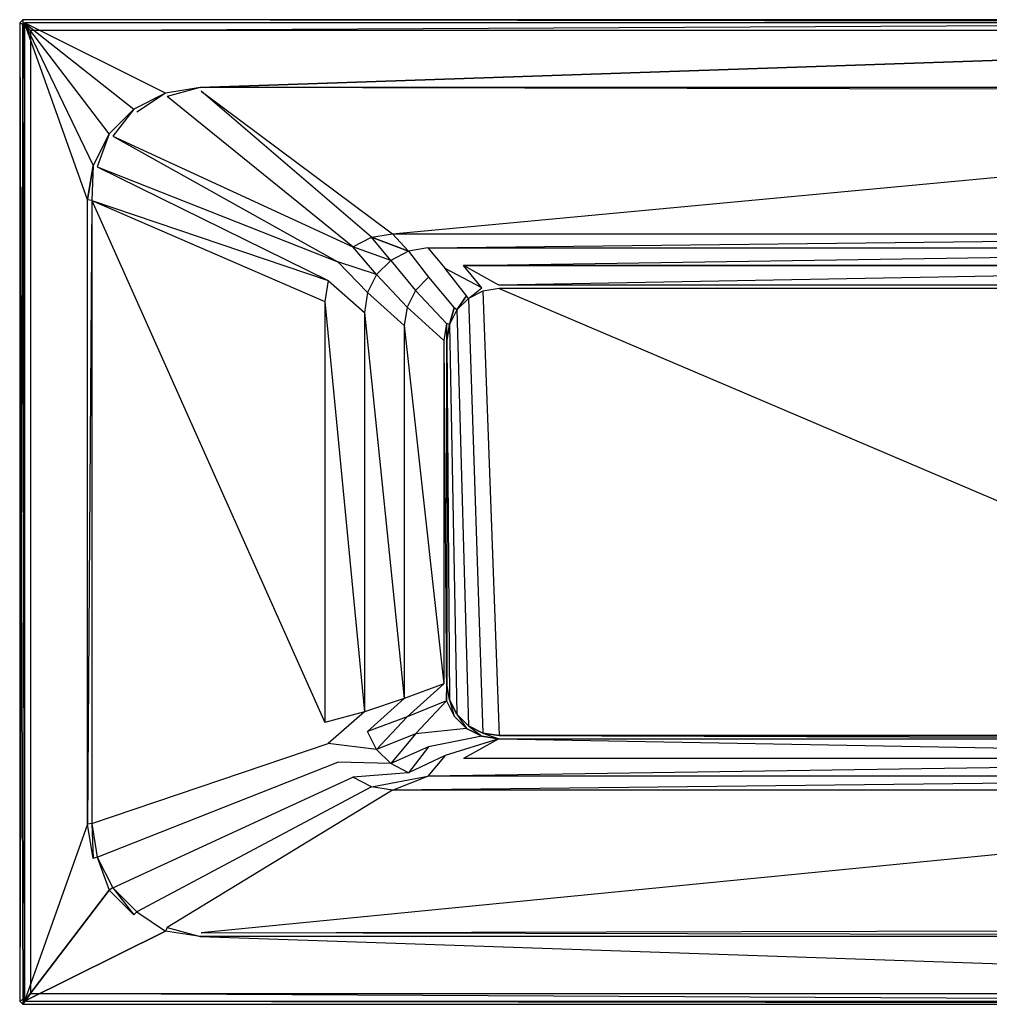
# Model space of a CAD drawing. Extents: x 0 to 1.9, y -0.9 to 0.
# Tile 1 of 4: x 0 to 0.89, y -0.9 to 0. Entities that reach past the tile are written whole.
import ezdxf

# ---------------------------------------------------------------- set-up
doc = ezdxf.new("R2010")
doc.units = 0
for name, color, linetype in [('L10_WANNE__N_BA199ARA2PWV__7___', 7, 'CONTINUOUS'), ('L11_WANNE__N_BA199ARA2PWV__9___', 7, 'CONTINUOUS'), ('L12_WANNE__N_BA199ARA2PWV__9___', 7, 'CONTINUOUS'), ('L13_WANNE__N_BA199ARA2PWV__10__', 7, 'CONTINUOUS'), ('L4_WANNE__N_BA199ARA2PWV__1___R', 7, 'CONTINUOUS'), ('L5_WANNE__N_BA199ARA2PWV__2___R', 7, 'CONTINUOUS'), ('L8_WANNE__N_BA199ARA2PWV__5____', 7, 'CONTINUOUS')]:
    doc.layers.add(name, color=color, linetype=linetype)

msp = doc.modelspace()

# ---------------------------------------------------------------- linework, layer by layer
at = {"layer": 'L10_WANNE__N_BA199ARA2PWV__7___', "color": 8}
for points, invisible_edges in [([(0.41, -0.254836), (0.423196, -0.652082), (0.423196, -0.248112), (0.41, -0.254836)], 10), ([(0.423196, -0.248112), (0.438061, -0.654436), (0.438061, -0.245757), (0.423196, -0.248112)], 10), ([(0.423196, -0.248112), (0.423196, -0.652082), (0.438061, -0.654436), (0.423196, -0.248112)], 13), ([(0.438061, -0.245757), (0.438061, -0.654436), (1.397974, -0.654436), (0.438061, -0.245757)], 13), ([(0.438061, -0.245757), (1.397974, -0.654436), (1.397974, -0.245757), (0.438061, -0.245757)], 10), ([(0.399527, -0.265308), (0.41, -0.645358), (0.41, -0.254836), (0.399527, -0.265308)], 10), ([(0.41, -0.254836), (0.41, -0.645358), (0.423196, -0.652082), (0.41, -0.254836)], 13), ([(0.392803, -0.278505), (0.399527, -0.634885), (0.399527, -0.265308), (0.392803, -0.278505)], 10), ([(0.399527, -0.265308), (0.399527, -0.634885), (0.41, -0.645358), (0.399527, -0.265308)], 13), ([(0.390448, -0.29337), (0.392803, -0.621688), (0.392803, -0.278505), (0.390448, -0.29337)], 10), ([(0.392803, -0.278505), (0.392803, -0.621688), (0.399527, -0.634885), (0.392803, -0.278505)], 13), ([(0.392803, -0.621688), (0.390448, -0.29337), (0.390448, -0.606824), (0.392803, -0.621688)], 13)]:
    msp.add_3dface(points, dxfattribs=dict(at, invisible_edges=invisible_edges))
at = {"layer": 'L11_WANNE__N_BA199ARA2PWV__9___', "color": 8}
for points, invisible_edges in [([(0, -0.003, 0.408897), (0.003, -0.9, 0.408897), (0.003, 0, 0.408897), (0, -0.003, 0.408897)], 10), ([(0.003, 0, 0.408897), (0.003, -0.9, 0.408897), (0.01, -0.89, 0.408897), (0.003, 0, 0.408897)], 13), ([(0.003, 0, 0.408897), (0.01, -0.01, 0.408897), (1.897, 0, 0.408897), (0.003, 0, 0.408897)], 13), ([(0.01, -0.01, 0.408897), (0.003, 0, 0.408897), (0.01, -0.89, 0.408897), (0.01, -0.01, 0.408897)], 15), ([(1.897, 0, 0.408897), (0.01, -0.01, 0.408897), (1.89, -0.01, 0.408897), (1.897, 0, 0.408897)], 15), ([(0.003, -0.9, 0.408897), (0, -0.003, 0.408897), (0, -0.897, 0.408897), (0.003, -0.9, 0.408897)], 13), ([(0.01, -0.89, 0.408897), (0.003, -0.9, 0.408897), (1.897, -0.9, 0.408897), (0.01, -0.89, 0.408897)], 10), ([(0.01, -0.89, 0.408897), (1.897, -0.9, 0.408897), (1.89, -0.89, 0.408897), (0.01, -0.89, 0.408897)], 13)]:
    msp.add_3dface(points, dxfattribs=dict(at, invisible_edges=invisible_edges))
at = {"layer": 'L12_WANNE__N_BA199ARA2PWV__9___', "color": 8}
for points, invisible_edges in [([(0, -0.003, 0.411897), (0.003, -0.9, 0.411897), (0.003, 0, 0.411897), (0, -0.003, 0.411897)], 10), ([(0.003, 0, 0.411897), (0.003, -0.9, 0.411897), (0.01, -0.89, 0.411897), (0.003, 0, 0.411897)], 13), ([(0.003, 0, 0.411897), (0.01, -0.01, 0.411897), (1.897, 0, 0.411897), (0.003, 0, 0.411897)], 13), ([(0.01, -0.01, 0.411897), (0.003, 0, 0.411897), (0.01, -0.89, 0.411897), (0.01, -0.01, 0.411897)], 15), ([(1.897, 0, 0.411897), (0.01, -0.01, 0.411897), (1.89, -0.01, 0.411897), (1.897, 0, 0.411897)], 15), ([(0.003, -0.9, 0.411897), (0, -0.003, 0.411897), (0, -0.897, 0.411897), (0.003, -0.9, 0.411897)], 13), ([(0.01, -0.89, 0.411897), (0.003, -0.9, 0.411897), (1.897, -0.9, 0.411897), (0.01, -0.89, 0.411897)], 10), ([(0.01, -0.89, 0.411897), (1.897, -0.9, 0.411897), (1.89, -0.89, 0.411897), (0.01, -0.89, 0.411897)], 13)]:
    msp.add_3dface(points, dxfattribs=dict(at, invisible_edges=invisible_edges))
at = {"layer": 'L13_WANNE__N_BA199ARA2PWV__10__', "color": 8}
for points, invisible_edges in [([(0.01, -0.89, 0.411897), (0.01, -0.01, 0.408897), (0.01, -0.89, 0.408897), (0.01, -0.89, 0.411897)], 13), ([(0.01, -0.01, 0.408897), (0.01, -0.89, 0.411897), (0.01, -0.01, 0.411897), (0.01, -0.01, 0.408897)], 14), ([(0.01, -0.01, 0.408897), (1.89, -0.01, 0.411897), (1.89, -0.01, 0.408897), (0.01, -0.01, 0.408897)], 13), ([(1.89, -0.01, 0.411897), (0.01, -0.01, 0.408897), (0.01, -0.01, 0.411897), (1.89, -0.01, 0.411897)], 14), ([(1.89, -0.89, 0.411897), (0.01, -0.89, 0.408897), (1.89, -0.89, 0.408897), (1.89, -0.89, 0.411897)], 13), ([(0.01, -0.89, 0.408897), (1.89, -0.89, 0.411897), (0.01, -0.89, 0.411897), (0.01, -0.89, 0.408897)], 14)]:
    msp.add_3dface(points, dxfattribs=dict(at, invisible_edges=invisible_edges))
at = {"layer": 'L4_WANNE__N_BA199ARA2PWV__1___R', "color": 8}
for points, invisible_edges in [([(0.134896, -0.070315, 0.444035), (0.164764, -0.062, 0.446897), (0.133162, -0.067011, 0.446897), (0.134896, -0.070315, 0.444035)], 13), ([(0.164764, -0.062, 0.446897), (0.134896, -0.070315, 0.444035), (0.165754, -0.06543, 0.444025), (0.164764, -0.062, 0.446897)], 14), ([(1.765236, -0.061998, 0.446895), (0.164764, -0.062, 0.446897), (1.764668, -0.06544, 0.443948), (1.765236, -0.061998, 0.446895)], 14), ([(1.764668, -0.06544, 0.443948), (0.164764, -0.062, 0.446897), (0.165754, -0.06543, 0.444025), (1.764668, -0.06544, 0.443948)], 14), ([(0.107058, -0.084497, 0.444043), (0.133162, -0.067011, 0.446897), (0.104439, -0.081644, 0.446897), (0.107058, -0.084497, 0.444043)], 13), ([(0.133162, -0.067011, 0.446897), (0.107058, -0.084497, 0.444043), (0.134896, -0.070315, 0.444035), (0.133162, -0.067011, 0.446897)], 14), ([(0.084967, -0.106586, 0.444048), (0.104439, -0.081644, 0.446897), (0.081643, -0.104438, 0.446897), (0.084967, -0.106586, 0.444048)], 13), ([(0.104439, -0.081644, 0.446897), (0.084967, -0.106586, 0.444048), (0.107058, -0.084497, 0.444043), (0.104439, -0.081644, 0.446897)], 14), ([(0.070784, -0.134421, 0.44405), (0.081643, -0.104438, 0.446897), (0.067006, -0.13316, 0.446897), (0.070784, -0.134421, 0.44405)], 13), ([(0.081643, -0.104438, 0.446897), (0.070784, -0.134421, 0.44405), (0.084967, -0.106586, 0.444048), (0.081643, -0.104438, 0.446897)], 14), ([(0.065897, -0.165277, 0.444047), (0.067006, -0.13316, 0.446897), (0.062, -0.164764, 0.446896), (0.065897, -0.165277, 0.444047)], 13), ([(0.067006, -0.13316, 0.446897), (0.065897, -0.165277, 0.444047), (0.070784, -0.134421, 0.44405), (0.067006, -0.13316, 0.446897)], 14), ([(0.062, -0.735236, 0.446897), (0.065897, -0.165277, 0.444047), (0.062, -0.164764, 0.446896), (0.062, -0.735236, 0.446897)], 13), ([(0.065897, -0.165277, 0.444047), (0.062, -0.735236, 0.446897), (0.065897, -0.734723, 0.444047), (0.065897, -0.165277, 0.444047)], 14), ([(0.067007, -0.76684, 0.446897), (0.065897, -0.734723, 0.444047), (0.062, -0.735236, 0.446897), (0.067007, -0.76684, 0.446897)], 13), ([(0.065897, -0.734723, 0.444047), (0.067007, -0.76684, 0.446897), (0.070784, -0.765579, 0.44405), (0.065897, -0.734723, 0.444047)], 14), ([(0.081641, -0.795564, 0.446896), (0.070784, -0.765579, 0.44405), (0.067007, -0.76684, 0.446897), (0.081641, -0.795564, 0.446896)], 13), ([(0.070784, -0.765579, 0.44405), (0.081641, -0.795564, 0.446896), (0.084967, -0.793414, 0.444048), (0.070784, -0.765579, 0.44405)], 14), ([(0.104435, -0.81836, 0.446895), (0.084967, -0.793414, 0.444048), (0.081641, -0.795564, 0.446896), (0.104435, -0.81836, 0.446895)], 13), ([(0.084967, -0.793414, 0.444048), (0.104435, -0.81836, 0.446895), (0.107058, -0.815503, 0.444043), (0.084967, -0.793414, 0.444048)], 14), ([(0.133159, -0.832996, 0.446894), (0.107058, -0.815503, 0.444043), (0.104435, -0.81836, 0.446895), (0.133159, -0.832996, 0.446894)], 13), ([(0.107058, -0.815503, 0.444043), (0.133159, -0.832996, 0.446894), (0.134896, -0.829685, 0.444035), (0.107058, -0.815503, 0.444043)], 14), ([(0.164764, -0.838, 0.446897), (0.134896, -0.829685, 0.444035), (0.133159, -0.832996, 0.446894), (0.164764, -0.838, 0.446897)], 13), ([(0.134896, -0.829685, 0.444035), (0.164764, -0.838, 0.446897), (0.165754, -0.83457, 0.444025), (0.134896, -0.829685, 0.444035)], 14), ([(1.765236, -0.838, 0.446897), (0.165754, -0.83457, 0.444025), (0.164764, -0.838, 0.446897), (1.765236, -0.838, 0.446897)], 14), ([(1.765236, -0.838, 0.446897), (1.764668, -0.834559, 0.443948), (0.165754, -0.83457, 0.444025), (1.765236, -0.838, 0.446897)], 14)]:
    msp.add_3dface(points, dxfattribs=dict(at, invisible_edges=invisible_edges))
at = {"layer": 'L5_WANNE__N_BA199ARA2PWV__2___R', "color": 8}
for points, invisible_edges in [([(0.003, -0.004243, 0.446897), (0.003, 0, 0.443897), (0, -0.003, 0.443897), (0.003, -0.004243, 0.446897)], 13), ([(0, -0.003, 0.443897), (0.003, 0, 0.411897), (0, -0.003, 0.411897), (0, -0.003, 0.443897)], 13), ([(0.003, 0, 0.411897), (0, -0.003, 0.443897), (0.003, 0, 0.443897), (0.003, 0, 0.411897)], 14), ([(0.003, 0, 0.443897), (0.003, -0.004243, 0.446897), (0.004243, -0.003, 0.446897), (0.003, 0, 0.443897)], 14), ([(0.003, 0, 0.443897), (1.895757, -0.003, 0.446897), (1.897, 0, 0.443897), (0.003, 0, 0.443897)], 13), ([(1.895757, -0.003, 0.446897), (0.003, 0, 0.443897), (0.004243, -0.003, 0.446897), (1.895757, -0.003, 0.446897)], 14), ([(0.003, 0, 0.411897), (1.897, 0, 0.443897), (1.897, 0, 0.411897), (0.003, 0, 0.411897)], 13), ([(1.897, 0, 0.443897), (0.003, 0, 0.411897), (0.003, 0, 0.443897), (1.897, 0, 0.443897)], 14), ([(0, -0.897, 0.443897), (0.003, -0.004243, 0.446897), (0, -0.003, 0.443897), (0, -0.897, 0.443897)], 13), ([(0, -0.897, 0.443897), (0, -0.003, 0.411897), (0, -0.897, 0.411897), (0, -0.897, 0.443897)], 13), ([(0, -0.003, 0.411897), (0, -0.897, 0.443897), (0, -0.003, 0.443897), (0, -0.003, 0.411897)], 14), ([(0.003, -0.004243, 0.446897), (0, -0.897, 0.443897), (0.003, -0.895757, 0.446897), (0.003, -0.004243, 0.446897)], 14), ([(0.003, -0.004243, 0.446897), (0.004243, -0.897, 0.446897), (0.004243, -0.003, 0.446897), (0.003, -0.004243, 0.446897)], 13), ([(0.004243, -0.897, 0.446897), (0.003, -0.004243, 0.446897), (0.003, -0.895757, 0.446897), (0.004243, -0.897, 0.446897)], 10), ([(0.004243, -0.003, 0.446897), (0.004243, -0.897, 0.446897), (0.062, -0.164764, 0.446896), (0.004243, -0.003, 0.446897)], 10), ([(0.004243, -0.003, 0.446897), (0.062, -0.164764, 0.446896), (0.067006, -0.13316, 0.446897), (0.004243, -0.003, 0.446897)], 13), ([(0.004243, -0.003, 0.446897), (0.067006, -0.13316, 0.446897), (0.081643, -0.104438, 0.446897), (0.004243, -0.003, 0.446897)], 10), ([(0.004243, -0.003, 0.446897), (0.081643, -0.104438, 0.446897), (0.104439, -0.081644, 0.446897), (0.004243, -0.003, 0.446897)], 13), ([(0.004243, -0.003, 0.446897), (0.104439, -0.081644, 0.446897), (0.133162, -0.067011, 0.446897), (0.004243, -0.003, 0.446897)], 10), ([(0.004243, -0.003, 0.446897), (0.133162, -0.067011, 0.446897), (0.164764, -0.062, 0.446897), (0.004243, -0.003, 0.446897)], 15), ([(0.004243, -0.003, 0.446897), (0.164764, -0.062, 0.446897), (1.895757, -0.003, 0.446897), (0.004243, -0.003, 0.446897)], 9), ([(1.895757, -0.003, 0.446897), (0.164764, -0.062, 0.446897), (1.765236, -0.061998, 0.446895), (1.895757, -0.003, 0.446897)], 14), ([(0.004243, -0.897, 0.446897), (0.062, -0.735236, 0.446897), (0.062, -0.164764, 0.446896), (0.004243, -0.897, 0.446897)], 13), ([(0.062, -0.735236, 0.446897), (0.004243, -0.897, 0.446897), (0.067007, -0.76684, 0.446897), (0.062, -0.735236, 0.446897)], 10), ([(0.067007, -0.76684, 0.446897), (0.004243, -0.897, 0.446897), (0.081641, -0.795564, 0.446896), (0.067007, -0.76684, 0.446897)], 13), ([(0.081641, -0.795564, 0.446896), (0.004243, -0.897, 0.446897), (0.104435, -0.81836, 0.446895), (0.081641, -0.795564, 0.446896)], 10), ([(0.104435, -0.81836, 0.446895), (0.004243, -0.897, 0.446897), (0.133159, -0.832996, 0.446894), (0.104435, -0.81836, 0.446895)], 13), ([(0.133159, -0.832996, 0.446894), (0.004243, -0.897, 0.446897), (0.164764, -0.838, 0.446897), (0.133159, -0.832996, 0.446894)], 10), ([(0.164764, -0.838, 0.446897), (0.004243, -0.897, 0.446897), (1.895757, -0.897, 0.446897), (0.164764, -0.838, 0.446897)], 13), ([(0.164764, -0.838, 0.446897), (1.895757, -0.897, 0.446897), (1.765236, -0.838, 0.446897), (0.164764, -0.838, 0.446897)], 10), ([(0.003, -0.9, 0.443897), (0.003, -0.895757, 0.446897), (0, -0.897, 0.443897), (0.003, -0.9, 0.443897)], 13), ([(0.003, -0.9, 0.411897), (0, -0.897, 0.443897), (0, -0.897, 0.411897), (0.003, -0.9, 0.411897)], 13), ([(0, -0.897, 0.443897), (0.003, -0.9, 0.411897), (0.003, -0.9, 0.443897), (0, -0.897, 0.443897)], 14), ([(0.003, -0.895757, 0.446897), (0.003, -0.9, 0.443897), (0.004243, -0.897, 0.446897), (0.003, -0.895757, 0.446897)], 14), ([(1.897, -0.9, 0.443897), (0.004243, -0.897, 0.446897), (0.003, -0.9, 0.443897), (1.897, -0.9, 0.443897)], 13), ([(1.897, -0.9, 0.443897), (0.003, -0.9, 0.411897), (1.897, -0.9, 0.411897), (1.897, -0.9, 0.443897)], 13), ([(0.003, -0.9, 0.411897), (1.897, -0.9, 0.443897), (0.003, -0.9, 0.443897), (0.003, -0.9, 0.411897)], 14), ([(0.004243, -0.897, 0.446897), (1.897, -0.9, 0.443897), (1.895757, -0.897, 0.446897), (0.004243, -0.897, 0.446897)], 14)]:
    msp.add_3dface(points, dxfattribs=dict(at, invisible_edges=invisible_edges))
at = {"layer": 'L8_WANNE__N_BA199ARA2PWV__5____', "color": 8}
for points, invisible_edges in [([(0.304373, -0.207652, 0.046897), (0.134896, -0.070315, 0.444035), (0.107058, -0.084497, 0.444043), (0.304373, -0.207652, 0.046897)], 14), ([(0.321587, -0.198882, 0.046897), (0.165754, -0.06543, 0.444025), (0.134896, -0.070315, 0.444035), (0.321587, -0.198882, 0.046897)], 14), ([(0.134896, -0.070315, 0.444035), (0.304373, -0.207652, 0.046897), (0.321587, -0.198882, 0.046897), (0.134896, -0.070315, 0.444035)], 13), ([(0.340668, -0.195859, 0.046896), (1.662213, -0.071446, 0.425707), (0.165754, -0.06543, 0.444025), (0.340668, -0.195859, 0.046896)], 10), ([(0.165754, -0.06543, 0.444025), (1.662213, -0.071446, 0.425707), (1.665648, -0.068884, 0.433508), (0.165754, -0.06543, 0.444025)], 13), ([(0.165754, -0.06543, 0.444025), (1.665648, -0.068884, 0.433508), (1.67028, -0.06543, 0.444025), (0.165754, -0.06543, 0.444025)], 15), ([(0.165754, -0.06543, 0.444025), (0.321587, -0.198882, 0.046897), (0.340668, -0.195859, 0.046896), (0.165754, -0.06543, 0.444025)], 13), ([(1.662213, -0.071446, 0.425707), (0.340668, -0.195859, 0.046896), (1.495367, -0.195859, 0.046896), (1.662213, -0.071446, 0.425707)], 13), ([(0.084967, -0.106586, 0.444048), (0.304373, -0.207652, 0.046897), (0.107058, -0.084497, 0.444043), (0.084967, -0.106586, 0.444048)], 14), ([(0.070784, -0.134421, 0.44405), (0.290713, -0.221313, 0.046897), (0.084967, -0.106586, 0.444048), (0.070784, -0.134421, 0.44405)], 14), ([(0.304373, -0.207652, 0.046897), (0.084967, -0.106586, 0.444048), (0.290713, -0.221313, 0.046897), (0.304373, -0.207652, 0.046897)], 13), ([(0.065897, -0.165277, 0.444047), (0.281943, -0.238526, 0.046897), (0.070784, -0.134421, 0.44405), (0.065897, -0.165277, 0.444047)], 14), ([(0.290713, -0.221313, 0.046897), (0.070784, -0.134421, 0.44405), (0.281943, -0.238526, 0.046897), (0.290713, -0.221313, 0.046897)], 13), ([(0.281943, -0.238526, 0.046897), (0.065897, -0.165277, 0.444047), (0.27892, -0.257607, 0.046897), (0.281943, -0.238526, 0.046897)], 13), ([(0.27892, -0.642393, 0.046897), (0.065897, -0.165277, 0.444047), (0.065897, -0.734723, 0.444047), (0.27892, -0.642393, 0.046897)], 13), ([(0.065897, -0.165277, 0.444047), (0.27892, -0.642393, 0.046897), (0.27892, -0.257607, 0.046897), (0.065897, -0.165277, 0.444047)], 14), ([(0.321587, -0.198882, 0.046897), (0.355143, -0.211601, 0.023448), (0.340668, -0.195859, 0.046896), (0.321587, -0.198882, 0.046897)], 14), ([(0.373053, -0.208568, 0.023448), (1.495367, -0.195859, 0.046896), (0.340668, -0.195859, 0.046896), (0.373053, -0.208568, 0.023448)], 14), ([(0.340668, -0.195859, 0.046896), (0.355143, -0.211601, 0.023448), (0.373053, -0.208568, 0.023448), (0.340668, -0.195859, 0.046896)], 14), ([(1.495367, -0.195859, 0.046896), (0.373053, -0.208568, 0.023448), (1.462981, -0.208568, 0.023448), (1.495367, -0.195859, 0.046896)], 13), ([(0.338987, -0.220028, 0.023448), (0.321587, -0.198882, 0.046897), (0.304373, -0.207652, 0.046897), (0.338987, -0.220028, 0.023448)], 14), ([(0.355143, -0.211601, 0.023448), (0.321587, -0.198882, 0.046897), (0.338987, -0.220028, 0.023448), (0.355143, -0.211601, 0.023448)], 14), ([(0.326165, -0.233046, 0.023448), (0.304373, -0.207652, 0.046897), (0.290713, -0.221313, 0.046897), (0.326165, -0.233046, 0.023448)], 14), ([(0.338987, -0.220028, 0.023448), (0.304373, -0.207652, 0.046897), (0.326165, -0.233046, 0.023448), (0.338987, -0.220028, 0.023448)], 14), ([(0.373601, -0.235352, 0.006283), (0.355143, -0.211601, 0.023448), (0.338987, -0.220028, 0.023448), (0.373601, -0.235352, 0.006283)], 13), ([(0.388701, -0.227495, 0.006283), (0.373053, -0.208568, 0.023448), (0.355143, -0.211601, 0.023448), (0.388701, -0.227495, 0.006283)], 13), ([(0.355143, -0.211601, 0.023448), (0.373601, -0.235352, 0.006283), (0.388701, -0.227495, 0.006283), (0.355143, -0.211601, 0.023448)], 14), ([(0.405439, -0.22468, 0.006283), (1.462981, -0.208568, 0.023448), (0.373053, -0.208568, 0.023448), (0.405439, -0.22468, 0.006283)], 14), ([(0.373053, -0.208568, 0.023448), (0.388701, -0.227495, 0.006283), (0.405439, -0.22468, 0.006283), (0.373053, -0.208568, 0.023448)], 14), ([(1.462981, -0.208568, 0.023448), (0.405439, -0.22468, 0.006283), (1.430595, -0.22468, 0.006283), (1.462981, -0.208568, 0.023448)], 13), ([(0.317933, -0.249398, 0.023448), (0.290713, -0.221313, 0.046897), (0.281943, -0.238526, 0.046897), (0.317933, -0.249398, 0.023448)], 14), ([(0.326165, -0.233046, 0.023448), (0.290713, -0.221313, 0.046897), (0.317933, -0.249398, 0.023448), (0.326165, -0.233046, 0.023448)], 14), ([(0.361618, -0.247499, 0.006283), (0.338987, -0.220028, 0.023448), (0.326165, -0.233046, 0.023448), (0.361618, -0.247499, 0.006283)], 13), ([(0.338987, -0.220028, 0.023448), (0.361618, -0.247499, 0.006283), (0.373601, -0.235352, 0.006283), (0.338987, -0.220028, 0.023448)], 14), ([(0.422257, -0.245223), (0.405439, -0.22468, 0.006283), (0.388701, -0.227495, 0.006283), (0.422257, -0.245223)], 14), ([(0.437825, -0.242757), (1.430595, -0.22468, 0.006283), (0.405439, -0.22468, 0.006283), (0.437825, -0.242757)], 13), ([(0.437825, -0.242757), (0.405439, -0.22468, 0.006283), (0.422257, -0.245223), (0.437825, -0.242757)], 14), ([(1.430595, -0.22468, 0.006283), (0.437825, -0.242757), (1.39821, -0.242757), (1.430595, -0.22468, 0.006283)], 14), ([(0.353924, -0.262762, 0.006283), (0.326165, -0.233046, 0.023448), (0.317933, -0.249398, 0.023448), (0.353924, -0.262762, 0.006283)], 13), ([(0.326165, -0.233046, 0.023448), (0.353924, -0.262762, 0.006283), (0.361618, -0.247499, 0.006283), (0.326165, -0.233046, 0.023448)], 14), ([(0.408214, -0.252378), (0.388701, -0.227495, 0.006283), (0.373601, -0.235352, 0.006283), (0.408214, -0.252378)], 14), ([(0.422257, -0.245223), (0.388701, -0.227495, 0.006283), (0.408214, -0.252378), (0.422257, -0.245223)], 14), ([(0.315096, -0.267503, 0.023448), (0.281943, -0.238526, 0.046897), (0.27892, -0.257607, 0.046897), (0.315096, -0.267503, 0.023448)], 13), ([(0.281943, -0.238526, 0.046897), (0.315096, -0.267503, 0.023448), (0.317933, -0.249398, 0.023448), (0.281943, -0.238526, 0.046897)], 14), ([(0.397069, -0.263523), (0.373601, -0.235352, 0.006283), (0.361618, -0.247499, 0.006283), (0.397069, -0.263523)], 13), ([(0.373601, -0.235352, 0.006283), (0.397069, -0.263523), (0.408214, -0.252378), (0.373601, -0.235352, 0.006283)], 14), ([(0.422257, -0.245223), (0.423196, -0.248112), (0.437825, -0.242757), (0.422257, -0.245223)], 15), ([(0.437825, -0.242757), (0.423196, -0.248112), (0.438061, -0.245757), (0.437825, -0.242757)], 15), ([(0.437825, -0.242757), (0.438061, -0.245757), (1.39821, -0.242757), (0.437825, -0.242757)], 11), ([(1.39821, -0.242757), (0.438061, -0.245757), (1.397974, -0.245757), (1.39821, -0.242757)], 15), ([(0.351273, -0.279664, 0.006283), (0.317933, -0.249398, 0.023448), (0.315096, -0.267503, 0.023448), (0.351273, -0.279664, 0.006283)], 13), ([(0.317933, -0.249398, 0.023448), (0.351273, -0.279664, 0.006283), (0.353924, -0.262762, 0.006283), (0.317933, -0.249398, 0.023448)], 14), ([(0.389914, -0.277566), (0.361618, -0.247499, 0.006283), (0.353924, -0.262762, 0.006283), (0.389914, -0.277566)], 13), ([(0.361618, -0.247499, 0.006283), (0.389914, -0.277566), (0.397069, -0.263523), (0.361618, -0.247499, 0.006283)], 14), ([(0.408214, -0.252378), (0.41, -0.254836), (0.422257, -0.245223), (0.408214, -0.252378)], 13), ([(0.422257, -0.245223), (0.41, -0.254836), (0.423196, -0.248112), (0.422257, -0.245223)], 15), ([(0.315096, -0.632563, 0.023448), (0.27892, -0.257607, 0.046897), (0.27892, -0.642393, 0.046897), (0.315096, -0.632563, 0.023448)], 13), ([(0.27892, -0.257607, 0.046897), (0.315096, -0.632563, 0.023448), (0.315096, -0.267503, 0.023448), (0.27892, -0.257607, 0.046897)], 14), ([(0.397069, -0.263523), (0.399527, -0.265308), (0.408214, -0.252378), (0.397069, -0.263523)], 13), ([(0.408214, -0.252378), (0.399527, -0.265308), (0.41, -0.254836), (0.408214, -0.252378)], 10), ([(0.351273, -0.620465, 0.006283), (0.315096, -0.267503, 0.023448), (0.315096, -0.632563, 0.023448), (0.351273, -0.620465, 0.006283)], 13), ([(0.315096, -0.267503, 0.023448), (0.351273, -0.620465, 0.006283), (0.351273, -0.279664, 0.006283), (0.315096, -0.267503, 0.023448)], 14), ([(0.387448, -0.293133), (0.353924, -0.262762, 0.006283), (0.351273, -0.279664, 0.006283), (0.387448, -0.293133)], 13), ([(0.353924, -0.262762, 0.006283), (0.387448, -0.293133), (0.389914, -0.277566), (0.353924, -0.262762, 0.006283)], 14), ([(0.389914, -0.277566), (0.392803, -0.278505), (0.397069, -0.263523), (0.389914, -0.277566)], 13), ([(0.397069, -0.263523), (0.392803, -0.278505), (0.399527, -0.265308), (0.397069, -0.263523)], 10), ([(0.387448, -0.293133), (0.389914, -0.622627), (0.389914, -0.277566), (0.387448, -0.293133)], 10), ([(0.389914, -0.277566), (0.389914, -0.622627), (0.390448, -0.606824), (0.389914, -0.277566)], 13), ([(0.392803, -0.278505), (0.389914, -0.277566), (0.390448, -0.29337), (0.392803, -0.278505)], 10), ([(0.390448, -0.29337), (0.389914, -0.277566), (0.390448, -0.606824), (0.390448, -0.29337)], 13), ([(0.387448, -0.60706), (0.351273, -0.279664, 0.006283), (0.351273, -0.620465, 0.006283), (0.387448, -0.60706)], 13), ([(0.351273, -0.279664, 0.006283), (0.387448, -0.60706), (0.387448, -0.293133), (0.351273, -0.279664, 0.006283)], 14), ([(0.389914, -0.622627), (0.387448, -0.293133), (0.387448, -0.60706), (0.389914, -0.622627)], 13), ([(0.353924, -0.637367, 0.006283), (0.387448, -0.60706), (0.351273, -0.620465, 0.006283), (0.353924, -0.637367, 0.006283)], 13), ([(0.387448, -0.60706), (0.353924, -0.637367, 0.006283), (0.389914, -0.622627), (0.387448, -0.60706)], 14), ([(0.390448, -0.606824), (0.389914, -0.622627), (0.392803, -0.621688), (0.390448, -0.606824)], 10), ([(0.317933, -0.650668, 0.023448), (0.351273, -0.620465, 0.006283), (0.315096, -0.632563, 0.023448), (0.317933, -0.650668, 0.023448)], 13), ([(0.351273, -0.620465, 0.006283), (0.317933, -0.650668, 0.023448), (0.353924, -0.637367, 0.006283), (0.351273, -0.620465, 0.006283)], 14), ([(0.361618, -0.65263, 0.006283), (0.389914, -0.622627), (0.353924, -0.637367, 0.006283), (0.361618, -0.65263, 0.006283)], 13), ([(0.389914, -0.622627), (0.361618, -0.65263, 0.006283), (0.397069, -0.63667), (0.389914, -0.622627)], 14), ([(0.392803, -0.621688), (0.389914, -0.622627), (0.397069, -0.63667), (0.392803, -0.621688)], 13), ([(0.392803, -0.621688), (0.397069, -0.63667), (0.399527, -0.634885), (0.392803, -0.621688)], 10), ([(0.281943, -0.661474, 0.046897), (0.315096, -0.632563, 0.023448), (0.27892, -0.642393, 0.046897), (0.281943, -0.661474, 0.046897)], 13), ([(0.315096, -0.632563, 0.023448), (0.281943, -0.661474, 0.046897), (0.317933, -0.650668, 0.023448), (0.315096, -0.632563, 0.023448)], 14), ([(0.326165, -0.66702, 0.023448), (0.353924, -0.637367, 0.006283), (0.317933, -0.650668, 0.023448), (0.326165, -0.66702, 0.023448)], 13), ([(0.353924, -0.637367, 0.006283), (0.326165, -0.66702, 0.023448), (0.361618, -0.65263, 0.006283), (0.353924, -0.637367, 0.006283)], 14), ([(0.408214, -0.647815), (0.397069, -0.63667), (0.361618, -0.65263, 0.006283), (0.408214, -0.647815)], 14), ([(0.399527, -0.634885), (0.397069, -0.63667), (0.408214, -0.647815), (0.399527, -0.634885)], 13), ([(0.399527, -0.634885), (0.408214, -0.647815), (0.41, -0.645358), (0.399527, -0.634885)], 10), ([(0.065897, -0.734723, 0.444047), (0.281943, -0.661474, 0.046897), (0.27892, -0.642393, 0.046897), (0.065897, -0.734723, 0.444047)], 14), ([(0.408214, -0.647815), (0.361618, -0.65263, 0.006283), (0.373601, -0.664777, 0.006283), (0.408214, -0.647815)], 14), ([(0.422257, -0.65497), (0.408214, -0.647815), (0.373601, -0.664777, 0.006283), (0.422257, -0.65497)], 14), ([(0.41, -0.645358), (0.408214, -0.647815), (0.422257, -0.65497), (0.41, -0.645358)], 13), ([(0.41, -0.645358), (0.422257, -0.65497), (0.423196, -0.652082), (0.41, -0.645358)], 10), ([(0.326165, -0.66702, 0.023448), (0.317933, -0.650668, 0.023448), (0.281943, -0.661474, 0.046897), (0.326165, -0.66702, 0.023448)], 14), ([(0.338987, -0.680037, 0.023448), (0.361618, -0.65263, 0.006283), (0.326165, -0.66702, 0.023448), (0.338987, -0.680037, 0.023448)], 13), ([(0.361618, -0.65263, 0.006283), (0.338987, -0.680037, 0.023448), (0.373601, -0.664777, 0.006283), (0.361618, -0.65263, 0.006283)], 14), ([(0.422257, -0.65497), (0.373601, -0.664777, 0.006283), (0.388701, -0.672634, 0.006283), (0.422257, -0.65497)], 14), ([(0.437825, -0.657436), (0.422257, -0.65497), (0.388701, -0.672634, 0.006283), (0.437825, -0.657436)], 14), ([(0.423196, -0.652082), (0.422257, -0.65497), (0.437825, -0.657436), (0.423196, -0.652082)], 13), ([(0.423196, -0.652082), (0.437825, -0.657436), (0.438061, -0.654436), (0.423196, -0.652082)], 10), ([(0.438061, -0.654436), (0.437825, -0.657436), (1.39821, -0.657436), (0.438061, -0.654436)], 13), ([(0.438061, -0.654436), (1.39821, -0.657436), (1.397974, -0.654436), (0.438061, -0.654436)], 10), ([(0.281943, -0.661474, 0.046897), (0.065897, -0.734723, 0.444047), (0.070784, -0.765579, 0.44405), (0.281943, -0.661474, 0.046897)], 13), ([(0.070784, -0.765579, 0.44405), (0.290713, -0.678687, 0.046897), (0.281943, -0.661474, 0.046897), (0.070784, -0.765579, 0.44405)], 14), ([(0.326165, -0.66702, 0.023448), (0.281943, -0.661474, 0.046897), (0.290713, -0.678687, 0.046897), (0.326165, -0.66702, 0.023448)], 14), ([(0.355143, -0.688465, 0.023448), (0.373601, -0.664777, 0.006283), (0.338987, -0.680037, 0.023448), (0.355143, -0.688465, 0.023448)], 13), ([(0.373601, -0.664777, 0.006283), (0.355143, -0.688465, 0.023448), (0.388701, -0.672634, 0.006283), (0.373601, -0.664777, 0.006283)], 14), ([(0.437825, -0.657436), (0.388701, -0.672634, 0.006283), (0.405439, -0.675449, 0.006283), (0.437825, -0.657436)], 14), ([(1.430595, -0.675449, 0.006283), (0.437825, -0.657436), (0.405439, -0.675449, 0.006283), (1.430595, -0.675449, 0.006283)], 13), ([(0.437825, -0.657436), (1.430595, -0.675449, 0.006283), (1.39821, -0.657436), (0.437825, -0.657436)], 14), ([(0.338987, -0.680037, 0.023448), (0.326165, -0.66702, 0.023448), (0.290713, -0.678687, 0.046897), (0.338987, -0.680037, 0.023448)], 14), ([(0.373053, -0.691497, 0.023448), (0.388701, -0.672634, 0.006283), (0.355143, -0.688465, 0.023448), (0.373053, -0.691497, 0.023448)], 13), ([(0.388701, -0.672634, 0.006283), (0.373053, -0.691497, 0.023448), (0.405439, -0.675449, 0.006283), (0.388701, -0.672634, 0.006283)], 14), ([(0.290713, -0.678687, 0.046897), (0.070784, -0.765579, 0.44405), (0.084967, -0.793414, 0.444048), (0.290713, -0.678687, 0.046897)], 13), ([(0.084967, -0.793414, 0.444048), (0.304373, -0.692348, 0.046897), (0.290713, -0.678687, 0.046897), (0.084967, -0.793414, 0.444048)], 14), ([(0.338987, -0.680037, 0.023448), (0.290713, -0.678687, 0.046897), (0.304373, -0.692348, 0.046897), (0.338987, -0.680037, 0.023448)], 14), ([(0.355143, -0.688465, 0.023448), (0.338987, -0.680037, 0.023448), (0.304373, -0.692348, 0.046897), (0.355143, -0.688465, 0.023448)], 14), ([(0.373053, -0.691497, 0.023448), (1.430595, -0.675449, 0.006283), (0.405439, -0.675449, 0.006283), (0.373053, -0.691497, 0.023448)], 13), ([(1.430595, -0.675449, 0.006283), (0.373053, -0.691497, 0.023448), (1.462981, -0.691497, 0.023448), (1.430595, -0.675449, 0.006283)], 14), ([(0.304373, -0.692348, 0.046897), (0.084967, -0.793414, 0.444048), (0.107058, -0.815503, 0.444043), (0.304373, -0.692348, 0.046897)], 13), ([(0.107058, -0.815503, 0.444043), (0.321587, -0.701118, 0.046897), (0.304373, -0.692348, 0.046897), (0.107058, -0.815503, 0.444043)], 13), ([(0.355143, -0.688465, 0.023448), (0.304373, -0.692348, 0.046897), (0.321587, -0.701118, 0.046897), (0.355143, -0.688465, 0.023448)], 14), ([(0.321587, -0.701118, 0.046897), (0.373053, -0.691497, 0.023448), (0.355143, -0.688465, 0.023448), (0.321587, -0.701118, 0.046897)], 14), ([(0.340668, -0.70414, 0.046897), (0.373053, -0.691497, 0.023448), (0.321587, -0.701118, 0.046897), (0.340668, -0.70414, 0.046897)], 14), ([(0.340668, -0.70414, 0.046897), (1.462981, -0.691497, 0.023448), (0.373053, -0.691497, 0.023448), (0.340668, -0.70414, 0.046897)], 13), ([(1.462981, -0.691497, 0.023448), (0.340668, -0.70414, 0.046897), (1.495367, -0.70414, 0.046897), (1.462981, -0.691497, 0.023448)], 14), ([(0.321587, -0.701118, 0.046897), (0.107058, -0.815503, 0.444043), (0.134896, -0.829685, 0.444035), (0.321587, -0.701118, 0.046897)], 14), ([(0.134896, -0.829685, 0.444035), (0.340668, -0.70414, 0.046897), (0.321587, -0.701118, 0.046897), (0.134896, -0.829685, 0.444035)], 13), ([(0.340668, -0.70414, 0.046897), (0.134896, -0.829685, 0.444035), (0.165754, -0.83457, 0.444025), (0.340668, -0.70414, 0.046897)], 14), ([(0.165754, -0.83457, 0.444025), (1.495367, -0.70414, 0.046897), (0.340668, -0.70414, 0.046897), (0.165754, -0.83457, 0.444025)], 13), ([(1.495367, -0.70414, 0.046897), (0.165754, -0.83457, 0.444025), (1.662215, -0.828556, 0.425712), (1.495367, -0.70414, 0.046897)], 10), ([(1.662215, -0.828556, 0.425712), (0.165754, -0.83457, 0.444025), (1.665648, -0.831116, 0.433508), (1.662215, -0.828556, 0.425712)], 13), ([(1.665648, -0.831116, 0.433508), (0.165754, -0.83457, 0.444025), (1.67028, -0.83457, 0.444025), (1.665648, -0.831116, 0.433508)], 15)]:
    msp.add_3dface(points, dxfattribs=dict(at, invisible_edges=invisible_edges))

doc.saveas('drawing.dxf')
